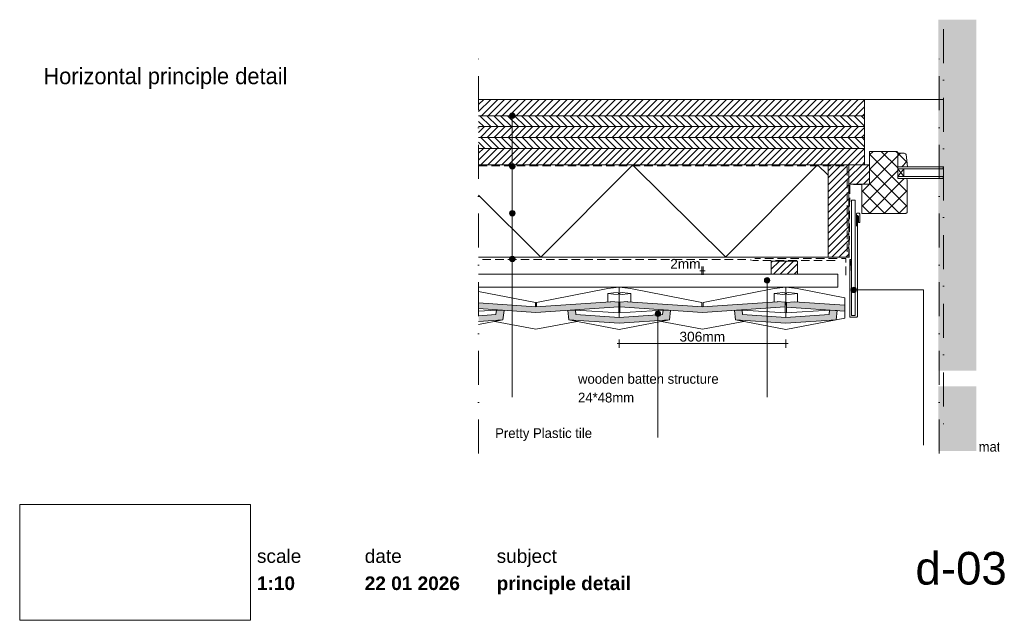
# Paper-space layout 'd-03 principle detail' of a CAD drawing. Header units: millimetres. Extents: x 14 to 195, y 11 to 271.
# Tile 1 of 2: x 14 to 195, y 11 to 121. Entities that reach past the tile are written whole.
import ezdxf
from ezdxf.xclip import XClip

# ---------------------------------------------------------------- set-up
doc = ezdxf.new("R2010")
doc.units = ezdxf.units.MM
doc.header["$MEASUREMENT"] = 0
doc.header["$XCLIPFRAME"] = 0
for name, pattern in [('B0302', [12.51, 6.26, -3.125, 0, -3.125]), ('B0701', [2.3412, 1.56, -0.7812]), ('Wipeout_Contour', [1000, 0, -1000])]:
    doc.linetypes.add(name, pattern=pattern)
for name, color, linetype in [('#01', 7, 'Continuous'), ('Dim - 1_50_100', 7, 'Continuous'), ('Info - 1_50_100', 7, 'Continuous'), ('Info - 1_5_10', 7, 'Continuous'), ('Info - Nederlands', 7, 'Continuous')]:
    doc.layers.add(name, color=color, linetype=linetype)
doc.styles.add('GENERATED_STYLE_1', font='HelveticaNeue.ttc')
doc.styles.add('GENERATED_STYLE_2', font='HelveticaNeue.ttc')
doc.styles.add('GENERATED_STYLE_3', font='Helvetica.ttc')
doc.styles.add('GENERATED_STYLE_4', font='txt')
picture_1 = doc.add_image_def('image1.png', size_in_pixel=(317, 159))
pattern_1 = [(45, (-728.954, 229.6464), (-0.6363961, 0.6363961), [])]
pattern_2 = [(315, (-728.954, 229.6464), (0.6363961, 0.6363961), [])]
pattern_3 = [(45, (-728.954, 229.6464), (-1.343503, 1.343503), []), (135, (-728.954, 229.6464), (1.343503, 1.343503), [])]

# ---------------------------------------------------------------- blocks, each defined once
blk = doc.blocks.new('Drawing_1_1', base_point=(-200, 60))
at = {"color": 2, "linetype": 'Continuous', "lineweight": 0}
for s, insert, char_height, attachment_point, style in [('\\A1;{\\pql;\\fHelvetica Neue|b0|i0|c0|p0;\\W1.000000;scale}', (57.28, 24.14), 2.5, 1, 'GENERATED_STYLE_1'), ('\\A1;{\\pql;\\fHelvetica Neue|b0|i0|c0|p0;\\W1.000000;date}', (77.08, 24.14), 2.5, 1, 'GENERATED_STYLE_1'), ('\\A1;{\\pql;\\fHelvetica Neue|b0|i0|c0|p0;\\W1.000000;subject}', (101.31, 24.14), 2.5, 1, 'GENERATED_STYLE_1'), ('\\A1;{\\pqr;\\fHelvetica Neue|b0|i0|c0|p0;\\W1.000000;d-03}', (195, 23.65), 6, 3, 'GENERATED_STYLE_1'), ('\\A1;{\\pql;\\fHelvetica Neue|b1|i0|c0|p0;\\W1.000000;1:10}', (57.28, 19.14), 2.5, 1, 'GENERATED_STYLE_2'), ('\\A1;{\\pql;\\fHelvetica Neue|b1|i0|c0|p0;\\W1.000000;22 01 2026}', (77.08, 19.14), 2.5, 1, 'GENERATED_STYLE_2'), ('\\A1;{\\pql;\\fHelvetica Neue|b1|i0|c0|p0;\\W1.000000;principle detail}', (101.31, 19.14), 2.5, 1, 'GENERATED_STYLE_2')]:
    blk.add_mtext(s, dxfattribs=dict(at, insert=insert, char_height=char_height, attachment_point=attachment_point, style=style))
at = {"color": 254, "linetype": 'Wipeout_Contour', "lineweight": 0, "ltscale": 174.062972}
blk.add_wipeout([(13.71, 11.09), (56.11, 11.09), (56.11, 32.35), (13.71, 32.35)], dxfattribs=at)
at = {"color": 9, "lineweight": 0}
image = blk.add_image(picture_1, insert=(13.71, 11.09), size_in_units=(42.4, 21.27), dxfattribs=at)
image.set_boundary_path([(-0.5, -0.5), (316.5, 158.5)])
blk = doc.blocks.new('Drawing_2_1', base_point=(-728.95, 229.65))
at = {"layer": '#01', "linetype": 'Continuous', "lineweight": 0, "true_color": 0x000000}
for points in [[(103.68, 103.8), (103.72, 103.61), (103.83, 103.44), (103.99, 103.34), (104.18, 103.3), (104.37, 103.34), (104.54, 103.44), (104.65, 103.61), (104.68, 103.8), (104.65, 103.99), (104.54, 104.15), (104.37, 104.26), (104.18, 104.3), (103.99, 104.26), (103.83, 104.15), (103.72, 103.99)], [(103.68, 94.48), (103.72, 94.29), (103.83, 94.12), (103.99, 94.02), (104.18, 93.98), (104.37, 94.02), (104.54, 94.12), (104.65, 94.29), (104.68, 94.48), (104.65, 94.67), (104.54, 94.83), (104.37, 94.94), (104.18, 94.98), (103.99, 94.94), (103.83, 94.83), (103.72, 94.67)], [(103.68, 85.87), (103.72, 85.68), (103.83, 85.52), (103.99, 85.41), (104.18, 85.37), (104.37, 85.41), (104.54, 85.52), (104.65, 85.68), (104.68, 85.87), (104.65, 86.06), (104.54, 86.22), (104.37, 86.33), (104.18, 86.37), (103.99, 86.33), (103.83, 86.22), (103.72, 86.06)], [(103.68, 77.46), (103.72, 77.27), (103.83, 77.11), (103.99, 77), (104.18, 76.96), (104.37, 77), (104.54, 77.11), (104.65, 77.27), (104.68, 77.46), (104.65, 77.65), (104.54, 77.82), (104.37, 77.93), (104.18, 77.96), (103.99, 77.93), (103.83, 77.82), (103.72, 77.65)], [(150.48, 73.53), (150.52, 73.34), (150.63, 73.18), (150.79, 73.07), (150.98, 73.03), (151.17, 73.07), (151.33, 73.18), (151.44, 73.34), (151.48, 73.53), (151.44, 73.72), (151.33, 73.89), (151.17, 73.99), (150.98, 74.03), (150.79, 73.99), (150.63, 73.89), (150.52, 73.72)], [(166.4, 71.78), (166.44, 71.59), (166.55, 71.42), (166.71, 71.31), (166.9, 71.28), (167.09, 71.31), (167.25, 71.42), (167.36, 71.59), (167.4, 71.78), (167.36, 71.97), (167.25, 72.13), (167.09, 72.24), (166.9, 72.28), (166.71, 72.24), (166.55, 72.13), (166.44, 71.97)], [(130.42, 67.4), (130.46, 67.21), (130.57, 67.04), (130.73, 66.93), (130.92, 66.9), (131.12, 66.93), (131.28, 67.04), (131.39, 67.21), (131.42, 67.4), (131.39, 67.59), (131.28, 67.75), (131.12, 67.86), (130.92, 67.9), (130.73, 67.86), (130.57, 67.75), (130.46, 67.59)]]:
    blk.add_hatch(color=18, dxfattribs=at).paths.add_polyline_path(points)
at = {"layer": '#01', "linetype": 'Continuous', "lineweight": 0, "true_color": 0xe4e7e8}
for points in [[(108.52, 68.65), (97.99, 69.38), (97.99, 68.34), (108.52, 67.61), (123.72, 68.66), (123.72, 69.54), (122.3, 69.63), (122.3, 69.61)], [(139.12, 68.65), (125.34, 69.61), (125.34, 69.63), (123.92, 69.54), (123.92, 68.66), (139.12, 67.61), (154.32, 68.66), (154.32, 69.54), (152.9, 69.63), (152.9, 69.61)], [(155.94, 69.58), (154.52, 69.49), (154.52, 68.61), (165.25, 67.9), (165.25, 68.95), (155.93, 69.56)], [(97.99, 67.04), (97.99, 66), (102.45, 66.3), (102.66, 67.97), (101.26, 68.06), (101.16, 67.26)], [(114.37, 67.97), (114.58, 66.3), (123.82, 65.68), (133.05, 66.3), (133.26, 67.97), (131.86, 68.06), (131.76, 67.26), (123.82, 66.72), (115.87, 67.26), (115.77, 68.06)], [(144.97, 67.97), (145.18, 66.3), (154.42, 65.68), (163.65, 66.3), (163.86, 67.97), (162.46, 68.06), (162.36, 67.26), (154.42, 66.72), (146.47, 67.26), (146.37, 68.06)]]:
    blk.add_hatch(color=254, dxfattribs=at).paths.add_polyline_path(points)
at = {"layer": 'Info - 1_50_100', "linetype": 'Continuous', "lineweight": 0, "true_color": 0x000000}
h = blk.add_hatch(dxfattribs=at)
h.set_pattern_fill('310_Naaldhout__01__0001', color=18, style=0, pattern_type=2)
h.set_pattern_definition(pattern_1)
h.paths.add_polyline_path([(168.88, 106.78), (97.99, 106.78), (97.99, 103.78), (168.88, 103.78)])
h = blk.add_hatch(dxfattribs=at)
h.set_pattern_fill('310_Naaldhout__02__0001', color=18, style=0, pattern_type=2)
h.set_pattern_definition(pattern_2)
h.paths.add_polyline_path([(168.88, 103.78), (97.99, 103.78), (97.99, 101.78), (168.88, 101.78)])
h = blk.add_hatch(dxfattribs=at)
h.set_pattern_fill('310_Naaldhout__01__0001', color=18, style=0, pattern_type=2)
h.set_pattern_definition(pattern_1)
h.paths.add_polyline_path([(168.88, 101.78), (97.99, 101.78), (97.99, 99.78), (168.88, 99.78)])
h = blk.add_hatch(dxfattribs=at)
h.set_pattern_fill('310_Naaldhout__02__0001', color=18, style=0, pattern_type=2)
h.set_pattern_definition(pattern_2)
h.paths.add_polyline_path([(168.88, 99.78), (97.99, 99.78), (97.99, 97.78), (168.88, 97.78)])
h = blk.add_hatch(dxfattribs=at)
h.set_pattern_fill('310_Naaldhout__01__0001', color=18, style=0, pattern_type=2)
h.set_pattern_definition(pattern_1)
h.paths.add_polyline_path([(168.88, 97.78), (97.99, 97.78), (97.99, 94.78), (168.88, 94.78)])
h = blk.add_hatch(dxfattribs=at)
h.set_pattern_fill('415_Isolatie_ruit_0001', color=18, style=0, pattern_type=2)
h.set_pattern_definition([(135.15, (109.399, 77.777), (16.881, 16.97), []), (225.15, (109.399, 77.777), (-17.06, 16.97), [])])
h.paths.add_polyline_path([(162.18, 94.78), (97.99, 94.78), (97.99, 77.78), (162.18, 77.78)])
h = blk.add_hatch(dxfattribs=at)
h.set_pattern_fill('310_Naaldhout__01__0001', color=18, style=0, pattern_type=2)
h.set_pattern_definition(pattern_1)
h.paths.add_polyline_path([(165.98, 77.78), (165.98, 94.78), (162.18, 94.78), (162.18, 77.78)])
h = blk.add_hatch(dxfattribs=at)
h.set_pattern_fill('310_Naaldhout__01__0001', color=18, style=0, pattern_type=2)
h.set_pattern_definition(pattern_1)
h.paths.add_polyline_path([(169.78, 91.23), (169.78, 94.78), (165.98, 94.78), (165.98, 91.23)])
at = {"layer": 'Info - 1_5_10', "linetype": 'Continuous', "lineweight": 0, "true_color": 0x99a3a6}
h = blk.add_hatch(dxfattribs=at)
h.set_pattern_fill('305_Loofhout__02__0001', color=253, style=0, pattern_type=2)
h.set_pattern_definition(pattern_3)
h.paths.add_polyline_path([(168.38, 91.23), (168.38, 85.83), (176.48, 85.83), (176.68, 86.03), (176.68, 92.03), (176.58, 92.22), (174.98, 92.22), (174.98, 95.33), (174.98, 97.03), (174.78, 97.23), (169.78, 97.23), (169.78, 91.23)])
h = blk.add_hatch(dxfattribs=at)
h.set_pattern_fill('305_Loofhout__02__0001', color=253, style=0, pattern_type=2)
h.set_pattern_definition(pattern_3)
h.paths.add_polyline_path([(174.98, 94.42), (176.75, 94.42), (176.52, 96.66, 0.246914), (175.97, 96.88), (174.98, 96.88)])
h = blk.add_hatch(dxfattribs=at)
h.set_pattern_fill('310_Naaldhout__01__0001', color=253, style=0, pattern_type=2)
h.set_pattern_definition(pattern_1)
h.paths.add_polyline_path([(151.74, 74.68), (156.54, 74.68), (156.54, 77.08), (151.74, 77.08)])
at = {"layer": '#01', "color": 9, "linetype": 'Continuous', "lineweight": 0}
for p, q in [((168.88, 106.78), (183.32, 106.78)), ((104.18, 103.3), (104.18, 58.28)), ((104.18, 93.98), (104.18, 52.06)), ((176.11, 92.62), (174.98, 94.02)), ((176.11, 94.02), (174.98, 92.62)), ((104.18, 85.37), (104.18, 60.47)), ((104.18, 76.96), (104.18, 52.06)), ((150.98, 73.03), (150.98, 52.06)), ((108.42, 69.49), (97.99, 71.5)), ((121.7, 72.01), (108.62, 69.49)), ((123.82, 72.28), (121.7, 72.01)), ((121.7, 71.12), (123.82, 71.38)), ((121.7, 69.57), (121.7, 71.12)), ((123.82, 70.85), (121.7, 71.12)), ((123.62, 71.12), (123.68, 71.13)), ((123.68, 71.1), (123.62, 71.12)), ((123.68, 71.13), (123.82, 71.14)), ((123.82, 71.09), (123.68, 71.1)), ((125.89, 72.02), (123.82, 72.28)), ((123.82, 71.38), (123.82, 72.28)), ((123.82, 71.38), (125.94, 71.12)), ((123.82, 71.14), (123.96, 71.13)), ((125.94, 71.12), (123.82, 70.85)), ((123.96, 71.1), (123.82, 71.09)), ((123.82, 69.01), (123.82, 70.85)), ((123.96, 71.13), (124.02, 71.12)), ((124.02, 71.12), (123.96, 71.1)), ((139.02, 69.49), (125.89, 72.02)), ((125.94, 71.12), (125.93, 69.57)), ((152.3, 72.01), (139.22, 69.49)), ((154.42, 72.28), (152.3, 72.01)), ((152.3, 71.12), (154.42, 71.38)), ((152.3, 69.54), (152.3, 71.12)), ((154.42, 70.85), (152.3, 71.12)), ((154.22, 71.12), (154.28, 71.13)), ((154.28, 71.1), (154.22, 71.12)), ((154.28, 71.13), (154.42, 71.14)), ((154.42, 71.09), (154.28, 71.1)), ((156.49, 72.02), (154.42, 72.28)), ((154.42, 71.38), (154.42, 72.28)), ((154.42, 71.38), (156.54, 71.12)), ((154.42, 71.14), (154.56, 71.13)), ((156.54, 71.12), (154.42, 70.85)), ((154.42, 69.01), (154.42, 70.85)), ((154.56, 71.13), (154.62, 71.12)), ((154.62, 71.12), (154.56, 71.1)), ((165.25, 70.33), (156.49, 72.02)), ((156.54, 71.12), (156.53, 69.52)), ((108.42, 68.66), (108.42, 69.49)), ((108.62, 69.49), (108.62, 68.65)), ((123.72, 69.03), (123.82, 69.01)), ((123.82, 69.01), (123.92, 69.03)), ((139.02, 68.66), (139.02, 69.49)), ((139.22, 69.49), (139.22, 68.65)), ((154.32, 69.03), (154.42, 69.01)), ((154.42, 69.01), (154.52, 69.03)), ((165.25, 68.95), (165.25, 70.33)), ((165.25, 66.61), (165.25, 68.95)), ((101.26, 68.06), (97.99, 67.87)), ((123.82, 67.58), (115.77, 68.06)), ((123.72, 68.66), (123.72, 67.59)), ((131.86, 68.06), (123.82, 67.58)), ((123.82, 67.58), (123.82, 66.72)), ((123.92, 68.66), (123.92, 67.59)), ((154.42, 67.58), (146.37, 68.06)), ((154.32, 68.66), (154.32, 67.59)), ((162.46, 68.06), (154.42, 67.58)), ((154.42, 67.58), (154.42, 66.72)), ((154.53, 68.62), (154.53, 67.6)), ((97.99, 65.44), (102.45, 66.3)), ((100.96, 65.99), (108.52, 64.54)), ((108.52, 64.54), (116.08, 65.99)), ((114.58, 66.3), (123.82, 64.52)), ((123.82, 64.52), (133.05, 66.3)), ((130.92, 66.9), (130.92, 44.64)), ((131.56, 65.99), (139.12, 64.54)), ((139.12, 64.54), (146.68, 65.99)), ((145.18, 66.3), (154.42, 64.52)), ((154.42, 64.52), (163.65, 66.3)), ((162.09, 66), (165.25, 66.61))]:
    blk.add_line(p, q, dxfattribs=at)
at = {"layer": '#01', "color": 2, "linetype": 'Continuous', "lineweight": 0}
for p, q in [((97.99, 69.38), (108.52, 68.65)), ((108.52, 68.65), (122.3, 69.61)), ((122.3, 69.61), (122.3, 69.63)), ((122.3, 69.63), (123.72, 69.54)), ((123.72, 69.54), (123.72, 68.66)), ((123.92, 69.54), (125.34, 69.63)), ((123.92, 68.66), (123.92, 69.54)), ((125.34, 69.63), (125.34, 69.61)), ((125.34, 69.61), (139.12, 68.65)), ((139.12, 68.65), (152.9, 69.61)), ((152.9, 69.61), (152.9, 69.63)), ((152.9, 69.63), (154.32, 69.54)), ((154.32, 69.54), (154.32, 68.66)), ((154.52, 69.49), (155.94, 69.58)), ((154.52, 68.61), (154.52, 69.49)), ((155.94, 69.58), (155.93, 69.56)), ((155.93, 69.56), (165.25, 68.95)), ((108.52, 67.61), (97.99, 68.34)), ((97.99, 67.04), (101.16, 67.26)), ((101.16, 67.26), (101.26, 68.06)), ((101.26, 68.06), (102.66, 67.97)), ((102.66, 67.97), (102.45, 66.3)), ((123.72, 68.66), (108.52, 67.61)), ((114.37, 67.97), (115.77, 68.06)), ((114.58, 66.3), (114.37, 67.97)), ((115.77, 68.06), (115.87, 67.26)), ((115.87, 67.26), (123.82, 66.72)), ((123.82, 66.72), (131.76, 67.26)), ((139.12, 67.61), (123.92, 68.66)), ((131.76, 67.26), (131.86, 68.06)), ((131.86, 68.06), (133.26, 67.97)), ((133.26, 67.97), (133.05, 66.3)), ((154.32, 68.66), (139.12, 67.61)), ((144.97, 67.97), (146.37, 68.06)), ((145.18, 66.3), (144.97, 67.97)), ((146.37, 68.06), (146.47, 67.26)), ((146.47, 67.26), (154.42, 66.72)), ((154.42, 66.72), (162.36, 67.26)), ((165.25, 67.9), (154.52, 68.61)), ((162.36, 67.26), (162.46, 68.06)), ((162.46, 68.06), (163.86, 67.97)), ((163.86, 67.97), (163.65, 66.3)), ((102.45, 66.3), (97.99, 66)), ((123.82, 65.68), (114.58, 66.3)), ((133.05, 66.3), (123.82, 65.68)), ((154.42, 65.68), (145.18, 66.3)), ((163.65, 66.3), (154.42, 65.68))]:
    blk.add_line(p, q, dxfattribs=at)
at = {"layer": '#01', "color": 9, "linetype": 'B0302', "lineweight": 0, "flags": 128}
blk.add_lwpolyline([(183.36, 119.68), (183.36, 44.1)], dxfattribs=at)
at = {"layer": '#01', "color": 2, "linetype": 'B0701', "lineweight": 0, "flags": 128}
for points in [[(97.99, 94.58), (165.68, 94.58), (165.68, 77.78)], [(168.38, 91.13), (166.16, 91.13), (166.06, 77.47)], [(165.44, 74.5), (165.44, 77.58), (148.71, 77.58)]]:
    blk.add_lwpolyline(points, dxfattribs=at)
at = {"layer": '#01', "color": 3, "linetype": 'Continuous', "lineweight": 0, "flags": 128}
blk.add_lwpolyline([(167.55, 85.54), (167.55, 66.87, -0.414214), (167.42, 66.77), (166.25, 66.77, -0.414214), (166.15, 66.87), (166.15, 77.25, -0.414214), (166.25, 77.35), (166.31, 77.35, -0.414214), (166.41, 77.25), (166.41, 76.75)], format="xyb", dxfattribs=at)
at = {"layer": '#01', "color": 9, "linetype": 'Continuous', "lineweight": 0, "flags": 128}
blk.add_lwpolyline([(167.77, 85.4), (167.77, 84.25, 0.414214), (167.87, 84.15), (167.9, 84.15, 0.414214), (168, 84.25), (168, 85.75, 0.414214), (167.9, 85.85), (167.48, 85.85, 0.414214), (167.38, 85.75), (167.38, 83.52)], format="xyb", dxfattribs=at)
for points in [[(166.27, 77.2), (166.27, 76.56), (166.44, 76.15), (166.44, 75.37)], [(167.4, 71.78), (179.73, 71.78), (179.73, 43.23)]]:
    blk.add_lwpolyline(points, dxfattribs=at)
at = {"layer": '#01', "color": 1, "linetype": 'Continuous', "lineweight": 0}
for centre in [(104.18, 103.8), (104.18, 94.48), (104.18, 85.87), (104.18, 77.46), (150.98, 73.53), (166.9, 71.78), (130.92, 67.4)]:
    blk.add_circle(centre, 0.5, dxfattribs=at)
at = {"layer": 'Dim - 1_50_100', "color": 1, "linetype": 'Continuous', "lineweight": 0}
for p, q in [((139.02, 74.56), (139.02, 76.06)), ((139.22, 74.56), (139.22, 76.06)), ((138.62, 75.31), (139.02, 75.31)), ((139.02, 75.31), (139.22, 75.31)), ((139.22, 75.31), (139.62, 75.31)), ((123.42, 61.91), (123.82, 61.91)), ((123.82, 61.16), (123.82, 62.66)), ((123.82, 61.91), (154.42, 61.91)), ((154.42, 61.16), (154.42, 62.66)), ((154.42, 61.91), (154.82, 61.91))]:
    blk.add_line(p, q, dxfattribs=at)
at = {"layer": 'Info - 1_50_100', "color": 3, "linetype": 'Continuous', "lineweight": 0}
for p, q in [((168.88, 94.78), (97.99, 94.78)), ((165.58, 77.78), (97.99, 77.78))]:
    blk.add_line(p, q, dxfattribs=at)
at = {"layer": 'Info - 1_50_100', "color": 9, "linetype": 'Continuous', "lineweight": 0, "flags": 128}
for points in [[(97.99, 106.78), (168.88, 106.78), (168.88, 103.78), (97.99, 103.78)], [(97.99, 103.78), (168.88, 103.78), (168.88, 101.78), (97.99, 101.78)], [(97.99, 101.78), (168.88, 101.78), (168.88, 99.78), (97.99, 99.78)], [(97.99, 99.78), (168.88, 99.78), (168.88, 97.78), (97.99, 97.78)], [(97.99, 97.78), (168.88, 97.78), (168.88, 94.78), (97.99, 94.78)], [(97.99, 74.68), (163.98, 74.68), (163.98, 72.28), (97.99, 72.28)]]:
    blk.add_lwpolyline(points, dxfattribs=at)
at = {"layer": 'Info - 1_50_100', "color": 4, "linetype": 'Continuous', "lineweight": 0, "flags": 128}
blk.add_lwpolyline([(97.99, 94.78), (168.88, 94.78), (168.88, 106.78), (97.99, 106.78)], dxfattribs=at)
at = {"layer": 'Info - 1_50_100', "color": 1, "linetype": 'Continuous', "lineweight": 0, "flags": 128}
blk.add_lwpolyline([(97.99, 94.78), (162.18, 94.78), (162.18, 77.78), (97.99, 77.78)], dxfattribs=at)
at = {"layer": 'Info - 1_50_100', "color": 2, "linetype": 'Continuous', "lineweight": 0, "flags": 128}
blk.add_lwpolyline([(165.98, 77.78), (162.18, 77.78), (162.18, 94.78), (165.98, 94.78)], close=True, dxfattribs=at)
at = {"layer": 'Info - 1_50_100', "color": 9, "linetype": 'Continuous', "lineweight": 0, "flags": 128}
for points in [[(169.78, 91.23), (169.78, 94.78), (165.98, 94.78), (165.98, 91.23)], [(167.18, 88.24), (166.48, 88.24), (166.48, 67.11), (167.18, 67.11)]]:
    blk.add_lwpolyline(points, close=True, dxfattribs=at)
at = {"layer": 'Info - 1_50_100', "color": 2, "linetype": 'B0701', "lineweight": 0, "flags": 128}
blk.add_lwpolyline([(163.45, 77.2), (148.39, 77.2), (147.63, 77.36), (97.99, 77.36)], dxfattribs=at)
at = {"layer": 'Info - 1_5_10', "color": 2, "linetype": 'Continuous', "lineweight": 0, "flags": 128}
blk.add_lwpolyline([(168.38, 91.23), (169.78, 91.23), (169.78, 97.23), (174.78, 97.23), (174.98, 97.03), (174.98, 95.33), (174.98, 92.22), (176.58, 92.22), (176.68, 92.03), (176.68, 86.03), (176.48, 85.83), (168.38, 85.83)], close=True, dxfattribs=at)
blk.add_lwpolyline([(174.98, 94.42), (174.98, 96.88), (175.97, 96.88, -0.246914), (176.52, 96.66), (176.75, 94.42)], format="xyb", close=True, dxfattribs=at)
at = {"layer": 'Info - 1_5_10', "color": 9, "linetype": 'Continuous', "lineweight": 0, "flags": 128}
for points in [[(174.98, 94.42), (174.98, 94.02), (183.32, 94.02), (183.32, 94.42)], [(174.98, 92.62), (174.98, 92.22), (183.32, 92.22), (183.32, 92.62)]]:
    blk.add_lwpolyline(points, close=True, dxfattribs=at)
at = {"layer": 'Info - 1_5_10', "color": 1, "linetype": 'Continuous', "lineweight": 0, "flags": 128}
for points in [[(174.98, 92.62), (174.98, 94.02), (176.11, 94.02), (176.11, 92.62)], [(151.74, 74.68), (151.74, 77.08), (156.54, 77.08), (156.54, 74.68)]]:
    blk.add_lwpolyline(points, close=True, dxfattribs=at)
at = {"layer": 'Dim - 1_50_100', "color": 2, "linetype": 'Continuous', "lineweight": 0, "char_height": 1.8, "attachment_point": 7, "style": 'GENERATED_STYLE_3'}
for s, insert, width in [('\\A1;{\\pql;\\fHelvetica|b0|i0|c0|p0;\\W1.000000;2mm}', (133.17, 75.67), 5.6469), ('\\A1;{\\pql;\\fHelvetica|b0|i0|c0|p0;\\W1.000000;306mm}', (134.88, 62.27), 8.4735)]:
    blk.add_mtext(s, dxfattribs=dict(at, insert=insert, width=width))
at = {"layer": 'Info - Nederlands', "color": 2, "linetype": 'Continuous', "lineweight": 0, "char_height": 1.8, "style": 'GENERATED_STYLE_4'}
for s, insert, attachment_point, line_spacing_factor in [('\\A1;{\\pql;\\fWork Sans|b0|i0|c0|p0;\\W1.000000;wall\\P\\pql;\\fWork Sans|b0|i0|c0|p0;\\W1.000000;vapour barrier\\P\\pql;\\fWork Sans|b0|i0|c0|p0;\\C9;\\H1.000060x;\\W1.000000;insulation\\P\\pql;\\fWork Sans|b0|i0|c0|p0;\\C2;\\H0.999940x;\\W1.000000;waterproof membrane}', (74.25, 55.14), 4, 1.064799), ('\\A1;{\\pql;\\fWork Sans|b0|i0|c0|p0;\\W1.000000;wooden batten structure\\P\\pql;\\fWork Sans|b0|i0|c0|p0;\\W1.000000;24*48mm}', (116.25, 53.71), 4, 1.144272), ('\\A1;{\\pqr;\\fWork Sans|b0|i0|c0|p0;\\W1.000000;zinc shaped to \\P\\pqr;\\fWork Sans|b0|i0|c0|p0;\\W1.000000;match the tile form}', (209.62, 44.57), 6, 1.078301)]:
    blk.add_mtext(s, dxfattribs=dict(at, insert=insert, attachment_point=attachment_point, line_spacing_factor=line_spacing_factor))
at = {"layer": 'Info - Nederlands', "color": 2, "linetype": 'Continuous', "lineweight": 0, "insert": (101.03, 45.2), "char_height": 1.8, "attachment_point": 4, "style": 'GENERATED_STYLE_4'}
blk.add_mtext('\\A1;{\\pql;\\fWork Sans|b0|i0|c0|p0;\\W1.000000;Pretty Plastic tile }', dxfattribs=at)

psp = doc.layouts.new('d-03 principle detail')

# ---------------------------------------------------------------- hatches: boundary and pattern name
at = {"layer": 'Info - 1_5_10', "linetype": 'Continuous', "lineweight": 0}
for points in [[(189.42, 121.42), (189.42, 56.96), (182.42, 56.96), (182.42, 121.42)], [(189.42, 54.09), (189.42, 42.17), (182.42, 42.17), (182.42, 54.09)]]:
    psp.add_hatch(color=255, dxfattribs=at).paths.add_polyline_path(points)

# ---------------------------------------------------------------- linework, layer by layer
at = {"layer": '#01', "color": 2, "linetype": 'B0302', "lineweight": 0}
for p, q in [((97.99, 41.72), (97.99, 116.72)), ((182.6, 41.72), (182.6, 116.72))]:
    psp.add_line(p, q, dxfattribs=at)

# ---------------------------------------------------------------- block references
at = {"color": 4, "linetype": 'Continuous', "lineweight": 0}
ref = psp.add_blockref('Drawing_2_1', (-728.95, 229.65), dxfattribs=at)
XClip(ref).set_block_clipping_path([(97.9867431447, 36.8898033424), (193.6349757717, 119.6802416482)])
ref = psp.add_blockref('Drawing_1_1', (-200, 60), dxfattribs=at)
XClip(ref).set_block_clipping_path([(-287.3178906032, -75.7273941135), (502.7286062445, 56.3449743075)])

# ---------------------------------------------------------------- texts
at = {"layer": 'Info - 1_5_10', "color": 2, "linetype": 'Continuous', "lineweight": 0, "insert": (18.06, 108.67), "char_height": 3, "attachment_point": 7, "style": 'GENERATED_STYLE_4'}
psp.add_mtext('\\A1;{\\pql;\\fWork Sans|b0|i0|c0|p0;\\W1.000000;Horizontal principle detail}', dxfattribs=at)

doc.saveas('drawing.dxf')
